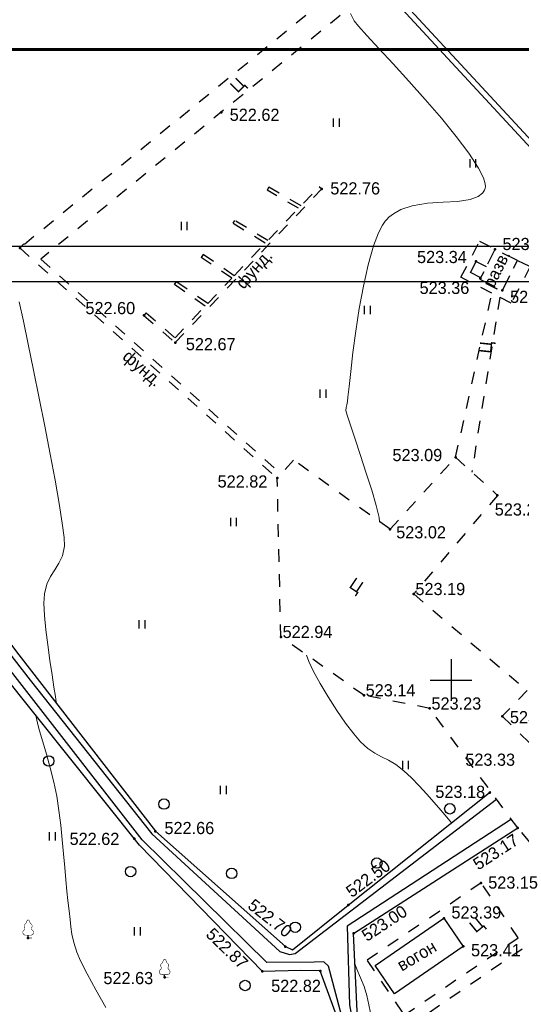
# Model space of a CAD drawing. Header units: millimetres. Extents: x -76021 to 1074922, y 19208 to 400534.
# Tile 88 of 108: x 328065 to 364135, y 269262 to 339994. Entities that reach past the tile are written whole.
import ezdxf

# ---------------------------------------------------------------- set-up
doc = ezdxf.new("R2010")
doc.units = ezdxf.units.MM
for name, pattern in [('Д_ТРОТ_ТРУБА', [3, 1.5, -1.5]), ('ДОРОГИ_СТРОЯЩ', [9, 8, -1]), ('ЗД_СТР_РАЗВ', [3, 2, -1])]:
    doc.linetypes.add(name, pattern=pattern)
for name, color, linetype in [('(001) Сетка', 92, 'Continuous'), ('(004) Точки рельефа', 7, 'Continuous'), ('(004a) Точки рельефа (отк.)', 7, 'Continuous'), ('(007) Здания', 7, 'Continuous'), ('(022) Возд. Линии', 7, 'Continuous'), ('(025) Дорога', 7, 'Continuous'), ('(027) Гидрография', 7, 'Continuous'), ('(031) Горизонтали', 42, 'Continuous'), ('(035) Откосы', 7, 'Continuous'), ('(036) Растительность', 7, 'Continuous'), ('(038) Деревья', 7, 'Continuous'), ('(040) Ограда', 7, 'Continuous')]:
    doc.layers.add(name, color=color, linetype=linetype)
doc.styles.add('BM-431', font='txt')
doc.styles.add('D-431', font='txt')
doc.styles.get("Standard").update_dxf_attribs({"font": 'arial.ttf'})
doc.linetypes.add('ОГРАДА_БЕТ', pattern='A,4,["|",Standard,S=0.8,R=0,X=0,Y=-0.8],4', length=8)
doc.linetypes.add('ОТКОСЫ_НЕУКР', pattern='A,0.5,["|",Standard,S=1.2,R=0,X=0,Y=-1.2],1,["|",Standard,S=0.5,R=0,X=0,Y=-0.5],0.5', length=2)
doc.linetypes.add('ОТКОСЫ_НЕУКР1', pattern='A,0.5,["|",Standard,S=-1.2,R=0,X=0,Y=1.2],1,["|",Standard,S=-0.5,R=0,X=0,Y=0.5],0.5', length=2)
doc.linetypes.add('ПОДПОРНАЯ СТЕНКА', pattern='A,2,["V",Standard,S=1.2,R=0,X=0,Y=-1.2],0.2,["V",Standard,S=0.8,R=0,X=0,Y=-0.8],0.25,["V",Standard,S=0.3,R=0,X=0,Y=-0.3],0.25', length=2.7)

# ---------------------------------------------------------------- blocks, each defined once
blk = doc.blocks.new('d')
at = {"layer": '(038) Деревья'}
blk.add_ellipse((0, 0), major_axis=(0.265, 0.265), ratio=1, start_param=5.497787, end_param=11.780972, dxfattribs=at)
blk = doc.blocks.new('I04010')
for p, q in [((-0.412273, 0.007146), (-0.412273, 1.207146)), ((0.387727, 1.207146), (0.387727, 0.007146))]:
    blk.add_line(p, q)
blk = doc.blocks.new('Setka')
at = {"layer": '(001) Сетка'}
for p, q in [((0, 1.5), (0, -1.5)), ((-1.5, 0), (1.5, 0))]:
    blk.add_line(p, q, dxfattribs=at)
blk = doc.blocks.new('karagach-flat-20')
at = {"layer": '(038) Деревья', "const_width": 0.0375}
for points in [[(-0.315, 0.559, 0.383603), (-0.255, 0.753, 0.352912)], [(-0.208, 1.009, 0.430853), (-0.255, 0.753, 0.548276)], [(-0.208, 1.009, 0.181567), (-0.117, 1.159, 0.303004)], [(0, 1.312, 0.246034), (-0.117, 1.159, 0.489079)], [(0, 1.312, -0.246034), (0.117, 1.159, -0.489079)], [(0.208, 1.009, -0.181567), (0.117, 1.159, -0.303004)], [(0.208, 1.009, -0.430853), (0.255, 0.753, -0.548276)], [(0.315, 0.559, -0.383603), (0.255, 0.753, -0.352912)], [(-0.315, 0.559, 0.626949), (-0.218, 0.206, 0.702465)], [(0.315, 0.559, -0.626949), (0.218, 0.206, -0.702465)]]:
    blk.add_lwpolyline(points, format="xyb", dxfattribs=at)
for points in [[(0, 0.206), (-0.218, 0.206)], [(0, 0), (0, 0.206)], [(0, 0.206), (0.218, 0.206)], [(0, 0), (0.281, 0)]]:
    blk.add_lwpolyline(points, dxfattribs=at)
at = {"layer": '(038) Деревья'}
blk.add_lwpolyline([(0, 0), (0, 0.206)], dxfattribs=at)
blk = doc.blocks.new('karagach-flat-18-flat-1')
at = {"layer": '(038) Деревья', "const_width": 0.0375}
for points in [[(-0.315, 0.559, 0.383603), (-0.255, 0.753, 0.352912)], [(-0.208, 1.009, 0.430853), (-0.255, 0.753, 0.548276)], [(-0.208, 1.009, 0.181567), (-0.117, 1.159, 0.303004)], [(0, 1.312, 0.246034), (-0.117, 1.159, 0.489079)], [(0, 1.312, -0.246034), (0.117, 1.159, -0.489079)], [(0.208, 1.009, -0.181567), (0.117, 1.159, -0.303004)], [(0.208, 1.009, -0.430853), (0.255, 0.753, -0.548276)], [(0.315, 0.559, -0.383603), (0.255, 0.753, -0.352912)], [(-0.315, 0.559, 0.626949), (-0.218, 0.206, 0.702465)], [(0.315, 0.559, -0.626949), (0.218, 0.206, -0.702465)]]:
    blk.add_lwpolyline(points, format="xyb", dxfattribs=at)
for points in [[(0, 0.206), (-0.218, 0.206)], [(0, 0), (0, 0.206)], [(0, 0.206), (0.218, 0.206)], [(0, 0), (0.281, 0)]]:
    blk.add_lwpolyline(points, dxfattribs=at)
at = {"layer": '(038) Деревья'}
blk.add_lwpolyline([(0, 0), (0, 0.206)], dxfattribs=at)
blk = doc.blocks.new('A$C05d28b1e')
at = {"layer": '(004) Точки рельефа', "color": 7, "linetype": 'ByBlock', "lineweight": -2}
for p in [(67809, 128621), (75039, 123111), (53339, 118868), (87493, 118771), (86138, 117906), (86437, 116679), (88021, 115823), (62246, 114027), (64502, 112068), (84662, 103830), (71836, 102338), (87672, 101100), (79946, 98662), (81647, 94014), (72096, 90931), (78068, 86740), (82801, 85790), (88013, 85231), (87110, 79749), (89130, 77208), (61550, 76444), (63078, 76972), (86497, 73256), (76942, 71664), (83820, 70723), (77330, 69626), (53927, 69297), (72426, 68683), (85216, 68696), (70766, 66898), (74930, 66941), (63741, 66464)]:
    blk.add_point(p, dxfattribs=at)
at = {"layer": '(007) Здания', "linetype": 'Д_ТРОТ_ТРУБА', "ltscale": 600}
for points in [[(62246, 114027), (64502, 112068), (75039, 123111)], [(68746, 116878), (74858, 123284)], [(71241, 123234), (71117, 123017)], [(73545, 121907), (71241, 123234)], [(74858, 123284), (75039, 123111)], [(73367, 121721), (71117, 123017)], [(68763, 120855), (68633, 120641)], [(70980, 119219), (68633, 120641)], [(71157, 119405), (68763, 120855)], [(53339, 118868), (53606, 119166)], [(53339, 118868), (71836, 102338)], [(66506, 118403), (66365, 118196)], [(68571, 116695), (66365, 118196)], [(68746, 116878), (66506, 118403)], [(54828, 118073), (72103, 102636)], [(64562, 116458), (64419, 116252)], [(66662, 114694), (64419, 116252)], [(66837, 114877), (64562, 116458)], [(66837, 114877), (68571, 116695)], [(62410, 114216), (64486, 112413), (66662, 114694)], [(62410, 114216), (62246, 114027)]]:
    blk.add_lwpolyline(points, dxfattribs=at)
at = {"layer": '(007) Здания', "linetype": 'ЗД_СТР_РАЗВ', "ltscale": 600}
blk.add_lwpolyline([(87493, 118771), (86414, 116634), (88021, 115823), (89100, 117960)], close=True, dxfattribs=at)
at = {"layer": '(007) Здания', "ltscale": 600}
blk.add_lwpolyline([(83820, 70723), (85216, 68696), (80275, 65293), (78878, 67320), (83820, 70723)], dxfattribs=at)
at = {"layer": '(025) Дорога', "linetype": 'Д_ТРОТ_ТРУБА', "ltscale": 600}
for p, q in [((79946, 98662), (84662, 103830)), ((84662, 103830), (87672, 101100)), ((72096, 90931), (71836, 102338)), ((87672, 101100), (81647, 94014)), ((81647, 94014), (89803, 87079)), ((78068, 86740), (72096, 90931)), ((89803, 87079), (88013, 85231)), ((82801, 85790), (78068, 86740)), ((89130, 77208), (82801, 85790)), ((88013, 85231), (90548, 82763)), ((92314, 73433), (89130, 77208))]:
    blk.add_line(p, q, dxfattribs=at)
for points in [[(78095, 138984), (53653, 119123)], [(79154, 137840), (54828, 118073)], [(84662, 103830), (87267, 115615), (85041, 116768), (86387, 119348), (87500, 118786)], [(89100, 117960), (90028, 117531), (88666, 114903), (87835, 115330), (85824, 102776)], [(79946, 98662), (73001, 103636), (71836, 102338)]]:
    blk.add_lwpolyline(points, dxfattribs=at)
at = {"layer": '(025) Дорога', "linetype": 'Д_ТРОТ_ТРУБА', "ltscale": 600, "flags": 128}
blk.add_lwpolyline([(96975, 76152), (91663, 70018), (77743, 60511), (77407, 60141), (71543, 56980), (67628, 56398), (63649, 57538), (35933, 62943), (-1136, 71955), (-2270, 72968), (-11178, 84489), (-11295, 84899), (-11231, 85387), (2620, 97018), (30185, 117380)], dxfattribs=at)
at = {"layer": '(025) Дорога', "linetype": 'Д_ТРОТ_ТРУБА', "ltscale": 600}
blk.add_lwpolyline([(80964, 63758), (89166, 69320), (86497, 73256), (78295, 67694)], close=True, dxfattribs=at)
at = {"layer": '(027) Гидрография', "color": 3, "ltscale": 600}
for points in [[(30545, 117726), (44356, 100325), (54063, 87824), (62828, 76792), (72012, 68319), (72714, 68122), (73131, 68177), (87601, 79281)], [(77407, 60141), (75517, 67269), (75191, 67595), (74497, 67553), (71085, 67532), (62130, 76350), (46008, 97015), (34748, 111736), (30185, 117380)], [(88603, 77800), (76863, 70140), (77044, 64500), (77743, 60511)]]:
    blk.add_lwpolyline(points, dxfattribs=at)
at = {"layer": '(031) Горизонтали', "color": 42, "linetype": 'Continuous', "lineweight": 0, "ltscale": 600}
for points in [[(55957, 86155), (55942, 86248), (55889, 86643), (55783, 87322), (55643, 88214), (55487, 89247), (55333, 90349), (55199, 91449), (55102, 92474), (55062, 93353), (55096, 94015), (55271, 94712), (55534, 95263), (55840, 95740), (56140, 96217), (56388, 96765), (56537, 97458), (56514, 98067), (56383, 99112), (56160, 100513), (55864, 102192), (55513, 104067), (55126, 106060), (54722, 108091), (54317, 110081), (53931, 111949), (53583, 113616), (53289, 115003)], [(79198, 99198), (79161, 99506), (78948, 100367), (78627, 101466), (78240, 102698), (77829, 103959), (77434, 105144), (77099, 106147), (76866, 106863), (76775, 107189), (76784, 107419), (76829, 107604), (76887, 107836), (76922, 108158), (76998, 108910), (77116, 110007), (77276, 111363), (77481, 112893), (77732, 114510), (78029, 116130), (78375, 117666), (78769, 119034), (79121, 119949), (79407, 120502), (79608, 120797), (79711, 120920), (79860, 121071), (80185, 121333), (80733, 121638), (81547, 121906), (82646, 122080), (83759, 122155), (84808, 122215), (85715, 122346), (86284, 122558), (86594, 122807), (86735, 123027), (86784, 123155), (86804, 123251), (86795, 123479), (86670, 123905), (86316, 124610), (85622, 125672), (84708, 126883), (83640, 128186), (82483, 129525), (81304, 130845), (80168, 132089), (79140, 133201), (78287, 134126), (77673, 134807), (77364, 135188), (77107, 135712)], [(84377, 77575), (84377, 77575), (84023, 77975), (83598, 78475), (83116, 79041), (82594, 79640), (82048, 80241), (81492, 80809), (80944, 81314), (80355, 81760), (79827, 82072), (79335, 82319), (78853, 82574), (78356, 82909), (77818, 83395), (77332, 83963), (76753, 84740), (76129, 85652), (75507, 86624), (74931, 87582), (74449, 88451), (74107, 89159), (73951, 89629)], [(59520, 64297), (58802, 65573), (58179, 66718), (57701, 67650), (57422, 68288), (57202, 68985), (57067, 69567), (56988, 70098), (56936, 70636), (56880, 71244), (56791, 71983), (56710, 72667), (56633, 73471), (56557, 74369), (56475, 75340), (56381, 76359), (56271, 77405), (56139, 78452), (55978, 79479), (55770, 80500), (55515, 81520), (55240, 82500), (54973, 83403), (54742, 84189), (54572, 84821), (54499, 85190), (54495, 85269)], [(79068, 61415), (79008, 61777), (78890, 62408), (78780, 62943), (78670, 63434), (78553, 63935), (78422, 64499), (78270, 65179), (78082, 65817), (77829, 66442), (77562, 67059), (77431, 67404)]]:
    blk.add_lwpolyline(points, dxfattribs=at)
at = {"layer": '(035) Откосы', "linetype": 'ПОДПОРНАЯ СТЕНКА', "ltscale": 600, "flags": 128}
blk.add_lwpolyline([(86465, 116735), (85733, 117104), (86138, 117906), (86870, 117537)], dxfattribs=at)
at = {"layer": '(040) Ограда', "ltscale": 600, "flags": 128}
blk.add_lwpolyline([(78719, 169049), (77648, 162259), (71840, 147999), (75441, 143543), (76428, 141258), (78095, 138984), (107201, 107557), (97119, 79607), (98114, 79156), (98532, 80158), (97458, 80546)], dxfattribs=at)
at = {"layer": '(040) Ограда', "linetype": 'ОГРАДА_БЕТ', "ltscale": 600, "flags": 128}
blk.add_lwpolyline([(79114, 168987), (78036, 162151), (72300, 148067), (75787, 143752), (76777, 141458), (78404, 139239), (107660, 107650), (97834, 80410)], dxfattribs=at)
at = {"linetype": 'ОТКОСЫ_НЕУКР', "ltscale": 600}
for points in [[(30545, 117726), (45018, 100546), (53249, 89648), (63078, 76972), (72426, 68683), (72934, 68458), (76942, 71664), (87202, 79822)], [(77407, 60141), (74930, 66941), (73521, 66974), (70766, 66898), (61921, 75981), (51963, 88436), (43116, 99871), (30183, 117379)]]:
    blk.add_lwpolyline(points, dxfattribs=at)
at = {"linetype": 'ОТКОСЫ_НЕУКР1', "ltscale": 600}
blk.add_lwpolyline([(77743, 60511), (77330, 69626), (89130, 77208)], dxfattribs=at)
at = {"layer": '(001) Сетка', "xscale": 1000, "yscale": 1000, "zscale": 1000}
blk.add_blockref('Setka', (84335, 87831), dxfattribs=at)
at = {"layer": '(022) Возд. Линии', "xscale": 1000, "yscale": 1000, "zscale": 1000}
for name, p in [('karagach-flat-20', (53927, 69297)), ('karagach-flat-18-flat-1', (63741, 66464))]:
    blk.add_blockref(name, p, dxfattribs=at)
at = {"layer": '(036) Растительность', "linetype": 'Continuous', "xscale": 500, "yscale": 500, "zscale": 500}
for p in [(76084, 127570), (85904, 124654), (65149, 120147), (78313, 114102), (75126, 108105), (68697, 98872), (62113, 91534), (81066, 81425), (67966, 79623), (55665, 76292), (61777, 69465)]:
    blk.add_blockref('I04010', p, dxfattribs=at)
at = {"layer": '(038) Деревья', "linetype": 'Continuous', "xscale": 1000, "yscale": 1000, "zscale": 1000}
for p in [(55407, 82017), (63694, 78923), (84246, 78582), (78997, 74686), (61294, 74068), (68559, 73939), (73132, 70072), (69527, 65887)]:
    blk.add_blockref('d', p, dxfattribs=at)
at = {"layer": '(004) Точки рельефа', "linetype": 'ByBlock', "char_height": 875, "attachment_point": 4, "style": 'D-431'}
for s, insert in [('522.62', (68418, 128430)), ('522.76', (75650, 123146)), ('523.15', (88033, 119150)), ('523.34', (81889, 118217)), ('523.36', (82069, 115997)), ('523.42', (88578, 115352)), ('522.60', (58044, 114546)), ('522.67', (65264, 111954)), ('523.09', (80121, 103988)), ('522.82', (67548, 102092)), ('523.22', (87477, 100079)), ('523.02', (80389, 98440)), ('523.19', (81772, 94364)), ('522.94', (72221, 91281)), ('523.14', (78193, 87090)), ('523.23', (82926, 86140)), ('523.33', (88565, 85155)), ('523.33', (85357, 82104)), ('523.18', (83203, 79793)), ('522.66', (63729, 77195)), ('522.62', (56905, 76414)), ('523.15', (87005, 73280)), ('523.39', (84364, 71132)), ('522.63', (59339, 66416)), ('522.82', (71399, 65857))]:
    blk.add_mtext(s, dxfattribs=dict(at, insert=insert))
for s, insert, rotation in [('523.17', (86053, 74498), 33.26847), ('522.50', (76939, 72508), 36.75731), ('522.70', (69908, 71831), 321.87296), ('523.00', (78049, 69371), 33.4039), ('522.87', (66944, 69793), 315.86147)]:
    blk.add_mtext(s, dxfattribs=dict(at, insert=insert, rotation=rotation))
at = {"layer": '(004a) Точки рельефа (отк.)', "linetype": 'ByBlock', "insert": (85770, 68416), "char_height": 875, "attachment_point": 4, "style": 'D-431'}
blk.add_mtext('523.41', dxfattribs=at)
at = {"layer": '(007) Здания', "style": 'BM-431'}
for s, rotation, p in [('фунд.', 48.2082, (69411, 115855)), ('разв.', 63.41011, (87374, 115913)), ('фунд.', 319.04505, (60646, 110958)), ('вогон', 30.58618, (80791, 66882))]:
    blk.add_text(s, height=880, rotation=rotation, dxfattribs=at).set_placement(p)
at = {"layer": '(025) Дорога', "linetype": 'ДОРОГИ_СТРОЯЩ', "style": 'BM-431'}
for rotation, p in [(44.66394, (68974, 129959)), (84.0388, (87215, 111259)), (326.13485, (76934, 94516)), (39.32124, (86104, 69626))]:
    blk.add_text('Ц', height=875, rotation=rotation, dxfattribs=at).set_placement(p)

msp = doc.modelspace()

# ---------------------------------------------------------------- block references
at = {"color": 5, "lineweight": 50}
msp.add_blockref('A$C05d28b1e', (274748.019, 204725.492), dxfattribs=at)

# ---------------------------------------------------------------- next in the draw order: linework, layer by layer
at = {"color": 3, "lineweight": 60, "ltscale": 1250}
msp.add_lwpolyline([(-76021.28, 19208.49), (1074921.53, 19208.49), (1074921.53, 337864.85), (-76021.28, 337864.85)], close=True, dxfattribs=at)
msp.add_lwpolyline([(60523.32, 26693.165), (481023.32, 26693.165), (481023.32, 323693.165), (60523.32, 323693.165)], close=True)
msp.add_lwpolyline([(478523.32, 29193.165), (70523.32, 29193.165), (70523.32, 321193.165), (478523.32, 321193.165), (478523.32, 29193.165)])

doc.saveas('drawing.dxf')
